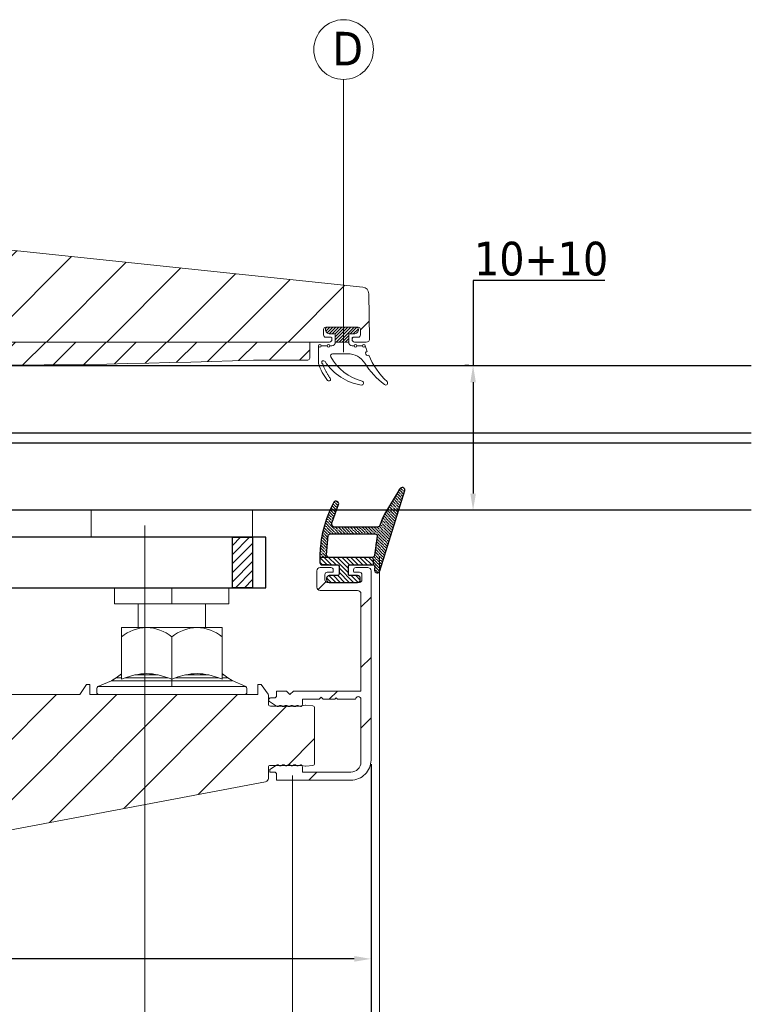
# Model space of a CAD drawing. Header units: millimetres. Extents: x 582 to 4940, y -30 to 2368.
# Tile 19 of 20: x 1468 to 1577, y 624 to 771. Entities that reach past the tile are written whole.
import ezdxf

# ---------------------------------------------------------------- set-up
doc = ezdxf.new("R2010")
doc.units = ezdxf.units.MM
doc.layers.get('0').update_dxf_attribs({"lineweight": 13})
for name, color, linetype, lineweight in [('CARTER INTERNO GRANDE 31.6', 8, 'Continuous', 9), ('DADO FLANGIATO M10', 33, 'Continuous', 9), ('GUARNIZIONI', 7, 'Continuous', 9), ('INDICATORI', 7, 'Continuous', 5), ('PENSILINA MAXI', 8, 'Continuous', 9), ('PLASTICA L GRANDE MAXI', 234, 'Continuous', 9), ('Quote', 5, 'Continuous', 9), ('SPESSORI 4 mm', 5, 'Continuous', 9), ('VITE M10X10', 183, 'Continuous', 9)]:
    doc.layers.add(name, color=color, linetype=linetype, lineweight=lineweight)
for name, color, linetype in [('DEFAULT', 7, 'Continuous'), ('PLASTICA REGISTRO TRIANGOLARE MAXI', 87, 'Continuous'), ('QUOTATURA', 1, 'Continuous'), ('VETRO', 140, 'Continuous')]:
    doc.layers.add(name, color=color, linetype=linetype)
doc.styles.get("Standard").update_dxf_attribs({"font": 'TAHOMA.TTF'})
doc.styles.add('STANDARD-Tahoma', font='TAHOMA.TTF')
doc.dimstyles.new('Annotativa millimetri', dxfattribs={"dimscale": 0, "dimtxt": 5, "dimasz": 2.5, "dimexe": 1.25, "dimexo": 0.625, "dimtad": 1, "dimtoh": 1, "dimdec": 1, "dimtxsty": 'Standard', "dimcen": 2.5, "dimclrd": 256, "dimclre": 256, "dimclrt": 7, "dimadec": 0, "dimazin": 0, "dimtfac": 1, "dimtdec": 1, "dimtmove": 0, "dimatfit": 3, "dimfxl": 1, "dimarcsym": 0})

# ---------------------------------------------------------------- blocks, each defined once
blk = doc.blocks.new('*D31')
at = {"layer": 'Defpoints', "color": 0}
for p in [(1535.32, 719.38), (1535.31, 697.86), (1535.32, 697.86)]:
    blk.add_point(p, dxfattribs=at)
at = {"layer": 'Quote', "lineweight": -2}
for p, q in [((1554.92, 731.99), (1535.31, 731.99)), ((1535.31, 731.99), (1535.31, 719.38)), ((1534.7, 719.38), (1534.06, 719.38)), ((1535.31, 716.88), (1535.31, 700.36)), ((1534.7, 697.86), (1534.06, 697.86))]:
    blk.add_line(p, q, dxfattribs=at)
at = {"layer": 'Quote'}
for points in [[(1535.73, 716.88), (1534.9, 716.88), (1535.31, 719.38)], [(1534.9, 700.36), (1535.73, 700.36), (1535.31, 697.86)]]:
    blk.add_solid(points, dxfattribs=at)
at = {"layer": 'Quote', "color": 7, "insert": (1545.43, 735.22), "char_height": 5, "attachment_point": 5}
blk.add_mtext('10+10', dxfattribs=at)
blk = doc.blocks.new('*D32')
at = {"layer": 'Defpoints', "color": 0}
for p in [(1520.14, 660.76), (1370.02, 632.17), (1520.14, 619.82)]:
    blk.add_point(p, dxfattribs=at)
at = {"layer": 'Quote', "lineweight": -2}
for p, q in [((1520.14, 660.14), (1520.14, 618.57)), ((1370.02, 631.55), (1370.02, 618.57)), ((1372.52, 619.82), (1436.57, 619.82)), ((1517.64, 619.82), (1453.6, 619.82))]:
    blk.add_line(p, q, dxfattribs=at)
at = {"layer": 'Quote'}
for points in [[(1372.52, 620.24), (1372.52, 619.41), (1370.02, 619.82)], [(1517.64, 619.41), (1517.64, 620.24), (1520.14, 619.82)]]:
    blk.add_solid(points, dxfattribs=at)
at = {"layer": 'Quote', "color": 7, "insert": (1445.08, 619.82), "char_height": 5, "attachment_point": 5}
blk.add_mtext('150,1', dxfattribs=at)
blk = doc.blocks.new('*D33')
at = {"layer": 'Defpoints', "color": 0}
for p in [(1403.02, 672.93), (1520.14, 660.76), (1403.02, 631.21)]:
    blk.add_point(p, dxfattribs=at)
at = {"layer": 'Quote', "lineweight": -2}
for p, q in [((1403.02, 672.3), (1403.02, 629.96)), ((1520.14, 660.14), (1520.14, 629.96)), ((1405.52, 631.21), (1436.45, 631.21)), ((1517.64, 631.21), (1453.48, 631.21))]:
    blk.add_line(p, q, dxfattribs=at)
at = {"layer": 'Quote'}
for points in [[(1405.52, 631.63), (1405.52, 630.79), (1403.02, 631.21)], [(1517.64, 630.79), (1517.64, 631.63), (1520.14, 631.21)]]:
    blk.add_solid(points, dxfattribs=at)
at = {"layer": 'Quote', "color": 7, "insert": (1444.97, 631.21), "char_height": 5, "attachment_point": 5}
blk.add_mtext('117,1', dxfattribs=at)

msp = doc.modelspace()

# ---------------------------------------------------------------- hatches: boundary and pattern name
h = msp.add_hatch()
h.set_pattern_fill('ANSI31', color=256, scale=2, style=0)
h.set_pattern_definition([(45, (1030.645, -5.7326), (-4.49013, 4.49013), [])])
edge = h.paths.add_edge_path()
edge.add_line((1372.02, 683.23), (1372.02, 689.42))
edge.add_line((1372.02, 708.64), (1372.02, 703.92))
edge.add_line((1381.02, 703.92), (1381.02, 710.86))
edge.add_arc((1383.02, 710.86), 2, 123.0879, 180, ccw=False)
edge.add_line((1381.93, 712.54), (1397.56, 722.72))
edge.add_arc((1397.72, 722.47), 0.3, 0, 123.0879, ccw=False)
edge.add_line((1398.02, 722.47), (1398.02, 717.87))
edge.add_line((1398.02, 717.87), (1400.02, 717.87))
edge.add_line((1400.02, 717.87), (1400.02, 722.37))
edge.add_arc((1400.52, 722.37), 0.5, 89.9999, 180, ccw=False)
edge.add_line((1400.52, 722.87), (1513.97, 722.87))
edge.add_arc((1513.97, 723.22), 0.35, 269.9999, 360)
edge.add_line((1514.32, 723.22), (1514.32, 723.47))
edge.add_arc((1514.22, 723.47), 0.1, 0, 90)
edge.add_line((1514.22, 723.57), (1513.42, 723.57))
edge.add_arc((1513.42, 723.92), 0.35, 180, 270, ccw=False)
edge.add_line((1513.07, 723.92), (1513.07, 724.72))
edge.add_arc((1513.42, 724.72), 0.35, 90, 180, ccw=False)
edge.add_line((1513.42, 725.07), (1518.22, 725.07))
edge.add_arc((1518.22, 724.72), 0.35, 0, 90, ccw=False)
edge.add_line((1518.57, 724.72), (1518.57, 723.92))
edge.add_arc((1518.22, 723.92), 0.35, 270, 360, ccw=False)
edge.add_line((1518.22, 723.57), (1517.42, 723.57))
edge.add_arc((1517.42, 723.47), 0.1, 90.0001, 179.9999)
edge.add_line((1517.32, 723.47), (1517.32, 723.22))
edge.add_arc((1517.67, 723.22), 0.35, 180, 270)
edge.add_line((1517.67, 722.87), (1519.43, 722.87))
edge.add_arc((1519.43, 723.37), 0.5, 270, 361)
edge.add_line((1519.93, 723.38), (1519.81, 730.05))
edge.add_arc((1518.81, 730.04), 1, 1, 84.3774)
edge.add_line((1518.91, 731.03), (1370.02, 746.67))
edge.add_line((1370.02, 746.67), (1370.02, 744.07))
edge.add_arc((1370.37, 744.07), 0.35, 180.0001, 269.9999)
edge.add_line((1370.37, 743.72), (1370.62, 743.72))
edge.add_arc((1370.62, 743.82), 0.1, 270, 360)
edge.add_line((1370.72, 743.82), (1370.72, 744.62))
edge.add_arc((1371.07, 744.62), 0.35, 90, 180, ccw=False)
edge.add_line((1371.07, 744.97), (1371.87, 744.97))
edge.add_arc((1371.87, 744.62), 0.35, 0, 90, ccw=False)
edge.add_line((1372.22, 744.62), (1372.22, 739.82))
edge.add_arc((1371.87, 739.82), 0.35, 270.0001, 359.9999, ccw=False)
edge.add_line((1371.87, 739.47), (1371.07, 739.47))
edge.add_arc((1371.07, 739.82), 0.35, 180.0001, 269.9999, ccw=False)
edge.add_line((1370.72, 739.82), (1370.72, 740.62))
edge.add_arc((1370.62, 740.62), 0.1, 0.0001, 89.9999)
edge.add_line((1370.62, 740.72), (1370.37, 740.72))
edge.add_arc((1370.37, 740.37), 0.35, 90.0001, 179.9999)
edge.add_line((1370.02, 740.37), (1370.02, 710.95))
edge.add_line((1370.02, 710.95), (1372.02, 708.64))
edge.add_line((1372.02, 683.23), (1370.02, 680.92))
edge.add_line((1370.02, 680.92), (1370.02, 632.17))
edge.add_line((1370.02, 632.17), (1504.47, 657.53))
edge.add_arc((1504.37, 658.03), 0.5, 280.6826, 360.0219)
edge.add_line((1504.87, 658.03), (1504.87, 659.66))
edge.add_arc((1505.17, 659.66), 0.3, 90.0543, 179.9457, ccw=False)
edge.add_line((1505.17, 659.96), (1509.67, 659.96))
edge.add_line((1509.67, 659.96), (1509.76, 659.95))
edge.add_line((1509.76, 659.95), (1510.38, 659.84))
edge.add_line((1510.38, 659.84), (1510.46, 659.84))
edge.add_line((1510.46, 659.84), (1511.47, 659.94))
edge.add_arc((1511.44, 660.24), 0.3, 275.7071, 360)
edge.add_line((1511.74, 660.24), (1511.74, 668.5))
edge.add_arc((1511.44, 668.5), 0.3, 0, 84.2929)
edge.add_line((1511.47, 668.8), (1510.46, 668.9))
edge.add_line((1510.46, 668.9), (1510.38, 668.9))
edge.add_line((1510.38, 668.9), (1509.78, 668.79))
edge.add_line((1509.78, 668.79), (1509.7, 668.78))
edge.add_line((1509.7, 668.78), (1505.17, 668.78))
edge.add_arc((1505.17, 669.08), 0.3, 180, 270, ccw=False)
edge.add_line((1504.87, 669.08), (1504.87, 670.39))
edge.add_line((1504.87, 670.39), (1504.82, 670.56))
edge.add_line((1504.82, 670.56), (1503.82, 671.97))
edge.add_line((1503.82, 671.97), (1503.32, 671.97))
edge.add_line((1503.32, 671.97), (1503.32, 670.47))
edge.add_line((1503.32, 670.47), (1478.32, 670.48))
edge.add_line((1478.32, 670.48), (1478.32, 671.97))
edge.add_line((1478.32, 671.97), (1477.82, 671.97))
edge.add_line((1477.82, 671.97), (1476.82, 670.47))
edge.add_line((1476.82, 670.47), (1429.38, 670.47))
edge.add_line((1429.38, 670.47), (1428.32, 671.97))
edge.add_line((1428.32, 671.97), (1427.82, 671.97))
edge.add_line((1427.82, 671.97), (1427.82, 670.47))
edge.add_line((1427.82, 670.47), (1400.52, 670.47))
edge.add_arc((1400.52, 670.97), 0.5, 180.0063, 270, ccw=False)
edge.add_line((1400.02, 670.97), (1400.02, 675.47))
edge.add_line((1400.02, 675.47), (1398.02, 675.47))
edge.add_line((1398.02, 675.47), (1398.02, 670.76))
edge.add_arc((1397.72, 670.76), 0.3, -124.2448, 0.0063, ccw=False)
edge.add_line((1397.56, 670.51), (1383.21, 680.28))
edge.add_arc((1386.02, 684.41), 5, 180, 235.7552, ccw=False)
edge.add_line((1381.02, 684.41), (1381.02, 689.42))
edge.add_line((1381.02, 703.92), (1372.02, 703.92))
edge.add_line((1381.02, 689.42), (1372.02, 689.42))
h = msp.add_hatch()
h.set_pattern_fill('ANSI36', color=256, scale=2.5, angle=270)
h.set_pattern_definition([(315, (1610.9074, 732.3344), (0.6076699, -0.16572815), [0.78125, -0.15625, 0, -0.15625])])
h.paths.add_polyline_path([(1521.01, 695.36), (1514.85, 695.36, -0.56328), (1514.36, 696.12), (1515.32, 698.71, 0.857618), (1514.6, 699.06, 0.121101), (1512.53, 690.86), (1513.89, 690.86), (1513.93, 690.86, -0.416772), (1513.53, 691.26), (1513.76, 694.11, -0.371645), (1514.06, 694.36), (1520.75, 694.36, -0.448746), (1521.05, 694.03), (1520.67, 691.2, -0.289669), (1520.36, 690.86), (1520.22, 690.86, -0.391867), (1520.5, 690.56), (1520.5, 689.76, -0.368646), (1520.7, 689.59), (1520.66, 688.97, 0.879618), (1521.45, 688.89), (1525.15, 700.8, 0.897369), (1524.42, 701.03), (1522.43, 697.79, 0.053193), (1521.51, 695.76, -0.350166)])
h = msp.add_hatch()
h.set_pattern_fill('ANSI31', color=256, scale=3.75, angle=270)
h.set_pattern_definition([(315, (1610.9074, 732.3344), (0.3314563, 0.3314563), [])])
h.paths.add_polyline_path([(1513.89, 690.86), (1520.2, 690.86, -0.414133), (1520.5, 690.56), (1520.5, 689.76), (1516.98, 689.76, 0.414418), (1516.78, 689.56), (1516.78, 688.36, 0.414214), (1516.98, 688.16), (1518.13, 688.16, -0.414214), (1518.53, 687.76), (1518.53, 687.56, -0.414214), (1518.13, 687.16), (1513.93, 687.16, -0.414214), (1513.53, 687.56), (1513.53, 687.76, -0.414214), (1513.93, 688.16), (1515.18, 688.16, 0.414214), (1515.38, 688.36), (1515.38, 689.56, 0.414146), (1515.18, 689.76), (1512.83, 689.76, -0.414217), (1512.53, 690.06), (1512.53, 690.86)])
h = msp.add_hatch()
h.set_pattern_fill('ANSI31', color=256, scale=2, style=0)
edge = h.paths.add_edge_path()
edge.add_line((1513.01, 669.79), (1514.76, 669.79))
edge.add_line((1514.76, 669.79), (1514.96, 669.99))
edge.add_line((1514.96, 669.99), (1515.16, 669.79))
edge.add_line((1515.16, 669.79), (1517.84, 669.79))
edge.add_arc((1518.24, 669.79), 0.4, 0, 180, ccw=False)
edge.add_line((1518.64, 669.79), (1518.64, 660.46))
edge.add_arc((1517.14, 660.46), 1.5, 270, 360, ccw=False)
edge.add_line((1517.14, 658.96), (1509.93, 658.96))
edge.add_line((1509.93, 658.96), (1509.93, 659.75))
edge.add_arc((1509.63, 659.75), 0.3, 360, 450)
edge.add_line((1509.63, 660.05), (1509.42, 659.96))
edge.add_arc((1509.21, 660.17), 0.3, 225, 315, ccw=False)
edge.add_arc((1508.78, 659.75), 0.3, 45, 135)
edge.add_arc((1508.36, 660.17), 0.3, 225, 315, ccw=False)
edge.add_arc((1507.94, 659.75), 0.3, 45, 135)
edge.add_arc((1507.51, 660.17), 0.3, 225, 315, ccw=False)
edge.add_arc((1507.09, 659.75), 0.3, 45, 135)
edge.add_arc((1506.66, 660.17), 0.3, 225, 315, ccw=False)
edge.add_arc((1506.24, 659.75), 0.3, 45, 123.2359)
edge.add_line((1506.07, 660), (1505.09, 659.35))
edge.add_line((1505.09, 659.35), (1505.09, 658.96))
edge.add_line((1505.09, 658.96), (1505.79, 658.96))
edge.add_arc((1505.79, 658.66), 0.3, 0, 90, ccw=False)
edge.add_line((1506.09, 658.66), (1506.09, 657.76))
edge.add_line((1506.09, 657.76), (1517.14, 657.76))
edge.add_arc((1517.14, 660.76), 3, 270, 360)
edge.add_line((1520.14, 660.76), (1520.14, 688.86))
edge.add_arc((1519.64, 688.86), 0.5, 0, 90)
edge.add_line((1519.64, 689.36), (1517.88, 689.36))
edge.add_arc((1517.88, 689.01), 0.35, 90, 180)
edge.add_line((1517.53, 689.01), (1517.53, 688.76))
edge.add_arc((1517.63, 688.76), 0.1, 180.0001, 269.9999)
edge.add_line((1517.63, 688.66), (1518.43, 688.66))
edge.add_arc((1518.43, 688.31), 0.35, 0.0001, 89.9999, ccw=False)
edge.add_line((1518.78, 688.31), (1518.78, 687.51))
edge.add_arc((1518.43, 687.51), 0.35, 270, 360, ccw=False)
edge.add_line((1518.43, 687.16), (1513.63, 687.16))
edge.add_arc((1513.63, 687.51), 0.35, 180, 270, ccw=False)
edge.add_line((1513.28, 687.51), (1513.28, 688.31))
edge.add_arc((1513.63, 688.31), 0.35, 90, 180, ccw=False)
edge.add_line((1513.63, 688.66), (1514.43, 688.66))
edge.add_arc((1514.43, 688.76), 0.1, 270, 360)
edge.add_line((1514.53, 688.76), (1514.53, 689.01))
edge.add_arc((1514.18, 689.01), 0.35, 0.0001, 89.9999)
edge.add_line((1514.18, 689.36), (1512.58, 689.36))
edge.add_arc((1512.58, 688.86), 0.5, 90, 180)
edge.add_line((1512.08, 688.86), (1512.08, 686.46))
edge.add_arc((1512.58, 686.46), 0.5, 180, 270)
edge.add_line((1512.58, 685.96), (1518.14, 685.96))
edge.add_arc((1518.14, 685.46), 0.5, 0, 90, ccw=False)
edge.add_line((1518.64, 685.46), (1518.64, 670.99))
edge.add_line((1518.64, 670.99), (1508.59, 670.99))
edge.add_line((1508.59, 670.99), (1508.09, 670.49))
edge.add_line((1508.09, 670.49), (1507.59, 670.99))
edge.add_line((1507.59, 670.99), (1506.09, 670.99))
edge.add_line((1506.09, 670.99), (1506.09, 670.29))
edge.add_arc((1505.79, 670.29), 0.3, 270, 359.9963, ccw=False)
edge.add_line((1505.79, 669.99), (1505.19, 669.99))
edge.add_arc((1505.19, 669.69), 0.3, 90, 236.7641)
edge.add_line((1505.02, 669.43), (1506.07, 668.75))
edge.add_arc((1506.24, 669), 0.3, 236.7641, 315)
edge.add_arc((1506.66, 668.57), 0.3, 45, 135, ccw=False)
edge.add_arc((1507.09, 669), 0.3, 225, 315)
edge.add_arc((1507.51, 668.57), 0.3, 45, 135, ccw=False)
edge.add_arc((1507.94, 669), 0.3, 225, 315)
edge.add_arc((1508.36, 668.57), 0.3, 45, 135, ccw=False)
edge.add_arc((1508.78, 669), 0.3, 225, 315)
edge.add_arc((1509.21, 668.57), 0.3, 45, 135, ccw=False)
edge.add_line((1509.42, 668.79), (1509.63, 668.7))
edge.add_arc((1509.63, 669), 0.3, 270, 360)
edge.add_line((1509.93, 669), (1509.93, 669.79))
edge.add_line((1509.93, 669.79), (1512.41, 669.79))
edge.add_line((1512.41, 669.79), (1512.71, 670.09))
edge.add_line((1512.71, 670.09), (1513.01, 669.79))
at = {"layer": 'GUARNIZIONI'}
h = msp.add_hatch(dxfattribs=at)
h.set_pattern_fill('ANSI31', color=256, scale=0.1, angle=270, style=0, pattern_type=2)
h.set_pattern_definition([(225, (1635.68208, 770.4053), (0.2245064, -0.2245064), [])])
h.paths.add_polyline_path([(1514.82, 722.87), (1516.82, 722.87), (1516.82, 724.07), (1517.57, 724.07), (1517.58, 724.07), (1517.6, 724.07), (1517.61, 724.08), (1517.63, 724.08), (1517.65, 724.08), (1517.66, 724.08), (1517.68, 724.08), (1517.69, 724.09), (1517.71, 724.09), (1517.73, 724.09), (1517.74, 724.1), (1517.76, 724.1), (1517.78, 724.11), (1517.79, 724.11), (1517.81, 724.12), (1517.82, 724.12), (1517.84, 724.13), (1517.86, 724.14), (1517.87, 724.14), (1517.89, 724.15), (1517.9, 724.16), (1517.92, 724.17), (1517.94, 724.18), (1517.95, 724.19), (1517.97, 724.2), (1517.98, 724.21), (1517.99, 724.22), (1518.01, 724.23), (1518.02, 724.24), (1518.04, 724.25), (1518.05, 724.27), (1518.06, 724.28), (1518.07, 724.29), (1518.09, 724.3), (1518.1, 724.32), (1518.11, 724.33), (1518.12, 724.35), (1518.13, 724.36), (1518.14, 724.38), (1518.15, 724.39), (1518.16, 724.41), (1518.17, 724.42), (1518.18, 724.44), (1518.19, 724.45), (1518.2, 724.47), (1518.2, 724.48), (1518.21, 724.5), (1518.22, 724.52), (1518.22, 724.53), (1518.23, 724.55), (1518.24, 724.56), (1518.24, 724.58), (1518.24, 724.6), (1518.25, 724.61), (1518.25, 724.63), (1518.26, 724.65), (1518.26, 724.66), (1518.26, 724.68), (1518.26, 724.69), (1518.26, 724.71), (1518.27, 724.73), (1518.27, 724.74), (1518.27, 724.76), (1518.27, 724.77), (1518.27, 724.78), (1518.27, 724.79), (1518.27, 724.79), (1518.27, 724.8), (1518.27, 724.81), (1518.26, 724.81), (1518.26, 724.82), (1518.26, 724.83), (1518.26, 724.84), (1518.26, 724.84), (1518.26, 724.85), (1518.26, 724.86), (1518.25, 724.86), (1518.25, 724.87), (1518.25, 724.88), (1518.25, 724.88), (1518.24, 724.89), (1518.24, 724.9), (1518.24, 724.9), (1518.23, 724.91), (1518.23, 724.92), (1518.23, 724.92), (1518.22, 724.93), (1518.22, 724.94), (1518.21, 724.94), (1518.21, 724.95), (1518.2, 724.96), (1518.2, 724.96), (1518.2, 724.97), (1518.19, 724.97), (1518.18, 724.98), (1518.18, 724.99), (1518.17, 724.99), (1518.17, 725), (1518.16, 725), (1518.16, 725.01), (1518.15, 725.01), (1518.14, 725.02), (1518.14, 725.02), (1518.13, 725.02), (1518.12, 725.03), (1518.12, 725.03), (1518.11, 725.04), (1518.1, 725.04), (1518.1, 725.04), (1518.09, 725.05), (1518.08, 725.05), (1518.08, 725.05), (1518.07, 725.06), (1518.06, 725.06), (1518.06, 725.06), (1518.05, 725.06), (1518.04, 725.06), (1518.04, 725.07), (1518.03, 725.07), (1518.02, 725.07), (1518.01, 725.07), (1518.01, 725.07), (1518, 725.07), (1517.99, 725.07), (1517.99, 725.07), (1517.98, 725.07), (1517.97, 725.07), (1517.97, 725.07), (1513.67, 725.07), (1513.66, 725.07), (1513.65, 725.07), (1513.65, 725.07), (1513.64, 725.07), (1513.63, 725.07), (1513.63, 725.07), (1513.62, 725.07), (1513.61, 725.07), (1513.61, 725.07), (1513.6, 725.07), (1513.59, 725.06), (1513.58, 725.06), (1513.58, 725.06), (1513.57, 725.06), (1513.56, 725.06), (1513.56, 725.05), (1513.55, 725.05), (1513.54, 725.05), (1513.54, 725.04), (1513.53, 725.04), (1513.52, 725.04), (1513.52, 725.03), (1513.51, 725.03), (1513.5, 725.02), (1513.5, 725.02), (1513.49, 725.02), (1513.48, 725.01), (1513.48, 725.01), (1513.47, 725), (1513.47, 725), (1513.46, 724.99), (1513.45, 724.99), (1513.45, 724.98), (1513.44, 724.97), (1513.44, 724.97), (1513.43, 724.96), (1513.43, 724.96), (1513.42, 724.95), (1513.42, 724.94), (1513.42, 724.94), (1513.41, 724.93), (1513.41, 724.92), (1513.4, 724.92), (1513.4, 724.91), (1513.4, 724.9), (1513.39, 724.9), (1513.39, 724.89), (1513.39, 724.88), (1513.39, 724.88), (1513.38, 724.87), (1513.38, 724.86), (1513.38, 724.86), (1513.38, 724.85), (1513.38, 724.84), (1513.37, 724.84), (1513.37, 724.83), (1513.37, 724.82), (1513.37, 724.81), (1513.37, 724.81), (1513.37, 724.8), (1513.37, 724.79), (1513.37, 724.79), (1513.37, 724.78), (1513.37, 724.77), (1513.37, 724.76), (1513.37, 724.74), (1513.37, 724.73), (1513.37, 724.71), (1513.37, 724.69), (1513.37, 724.68), (1513.38, 724.66), (1513.38, 724.65), (1513.38, 724.63), (1513.39, 724.61), (1513.39, 724.6), (1513.39, 724.58), (1513.4, 724.56), (1513.4, 724.55), (1513.41, 724.53), (1513.42, 724.52), (1513.42, 724.5), (1513.43, 724.48), (1513.44, 724.47), (1513.45, 724.45), (1513.45, 724.44), (1513.46, 724.42), (1513.47, 724.41), (1513.48, 724.39), (1513.49, 724.38), (1513.5, 724.36), (1513.51, 724.35), (1513.52, 724.33), (1513.54, 724.32), (1513.55, 724.3), (1513.56, 724.29), (1513.57, 724.28), (1513.59, 724.27), (1513.6, 724.25), (1513.61, 724.24), (1513.63, 724.23), (1513.64, 724.22), (1513.65, 724.21), (1513.67, 724.2), (1513.68, 724.19), (1513.7, 724.18), (1513.71, 724.17), (1513.73, 724.16), (1513.75, 724.15), (1513.76, 724.14), (1513.78, 724.14), (1513.79, 724.13), (1513.81, 724.12), (1513.83, 724.12), (1513.84, 724.11), (1513.86, 724.11), (1513.87, 724.1), (1513.89, 724.1), (1513.91, 724.09), (1513.92, 724.09), (1513.94, 724.09), (1513.96, 724.08), (1513.97, 724.08), (1513.99, 724.08), (1514, 724.08), (1514.02, 724.08), (1514.04, 724.07), (1514.05, 724.07), (1514.07, 724.07), (1514.82, 724.07)], flags=0)
at = {"layer": 'PLASTICA L GRANDE MAXI'}
h = msp.add_hatch(dxfattribs=at)
h.set_pattern_fill('ANSI31', color=256, style=0)
h.set_pattern_definition([(45, (985.4972, 627.2436), (-2.245064, 2.245064), [])])
edge = h.paths.add_edge_path()
edge.add_arc((1455.92, 2077.14), 1357.76, 267.76718, 271.97323)
edge.add_line((1502.67, 720.18), (1510.72, 720.18))
edge.add_line((1510.72, 720.18), (1510.72, 720.18))
edge.add_arc((1510.72, 720.48), 0.3, 270, 360)
edge.add_line((1511.02, 720.48), (1511.02, 720.48))
edge.add_line((1511.02, 720.48), (1511.02, 722.87))
edge.add_line((1511.02, 722.87), (1401.02, 722.87))
edge.add_arc((1401.02, 721.87), 1, 90, 180)
edge.add_line((1400.02, 721.87), (1400.02, 720.53))
edge.add_line((1400.02, 720.53), (1400.02, 717.37))
edge.add_line((1400.02, 717.37), (1397.52, 717.37))
edge.add_line((1397.52, 717.37), (1397.52, 718.37))
edge.add_line((1397.52, 718.37), (1394.02, 717.37))
edge.add_line((1394.02, 717.37), (1394.02, 714.87))
edge.add_line((1394.02, 714.87), (1400.02, 714.87))
edge.add_line((1400.02, 714.87), (1400.02, 678.47))
edge.add_line((1400.02, 678.47), (1394.02, 678.47))
edge.add_line((1394.02, 678.47), (1394.02, 675.97))
edge.add_line((1394.02, 675.97), (1397.52, 674.97))
edge.add_line((1397.52, 674.97), (1397.52, 675.97))
edge.add_line((1397.52, 675.97), (1400.02, 675.97))
edge.add_line((1400.02, 675.97), (1400.02, 672.93))
edge.add_line((1400.02, 672.93), (1403.02, 672.93))
edge.add_line((1403.02, 672.93), (1403.02, 720.4))
at = {"layer": 'PLASTICA REGISTRO TRIANGOLARE MAXI'}
h = msp.add_hatch(dxfattribs=at)
h.set_pattern_fill('ANSI31', color=256, scale=0.3, style=0)
h.paths.add_polyline_path([(1502.52, 693.86), (1502.52, 686.36), (1499.52, 686.36), (1499.52, 693.86)])

# ---------------------------------------------------------------- linework, layer by layer
for p, q in [((1516.06, 761.88), (1516.06, 721.36)), ((1486.51, 607.94), (1486.51, 695.6)), ((1521.4, 607.94), (1521.4, 690.91)), ((1508.45, 607.94), (1508.45, 658.44))]:
    msp.add_line(p, q)
at = {"layer": 'CARTER INTERNO GRANDE 31.6'}
msp.add_lwpolyline([(1513.01, 669.79), (1514.76, 669.79), (1514.96, 669.99), (1515.16, 669.79), (1517.84, 669.79, -1), (1518.64, 669.79), (1518.64, 660.46, -0.414213), (1517.14, 658.96), (1509.93, 658.96), (1509.93, 659.75, 0.414214), (1509.63, 660.05), (1509.42, 659.96, -0.414213), (1509, 659.96, 0.414213), (1508.57, 659.96, -0.414214), (1508.15, 659.96, 0.414213), (1507.72, 659.96, -0.414213), (1507.3, 659.96, 0.414213), (1506.87, 659.96, -0.414213), (1506.45, 659.96, 0.355278), (1506.07, 660), (1505.09, 659.35), (1505.09, 658.96), (1505.79, 658.96, -0.414214), (1506.09, 658.66), (1506.09, 657.76), (1517.14, 657.76, 0.414214), (1520.14, 660.76), (1520.14, 688.86, 0.414214), (1519.64, 689.36), (1517.88, 689.36, 0.414213), (1517.53, 689.01), (1517.53, 688.76, 0.414213), (1517.63, 688.66), (1518.43, 688.66, -0.414213), (1518.78, 688.31), (1518.78, 687.51, -0.414213), (1518.43, 687.16), (1513.63, 687.16, -0.414213), (1513.28, 687.51), (1513.28, 688.31, -0.414213), (1513.63, 688.66), (1514.43, 688.66, 0.414213), (1514.53, 688.76), (1514.53, 689.01, 0.414213), (1514.18, 689.36), (1512.58, 689.36, 0.414214), (1512.08, 688.86), (1512.08, 686.46, 0.414213), (1512.58, 685.96), (1518.14, 685.96, -0.414214), (1518.64, 685.46), (1518.64, 670.99), (1508.59, 670.99), (1508.09, 670.49), (1507.59, 670.99), (1506.09, 670.99), (1506.09, 670.29, -0.414195), (1505.79, 669.99), (1505.19, 669.99, 0.745133), (1505.02, 669.43), (1506.07, 668.75, 0.355278), (1506.45, 668.79, -0.414213), (1506.87, 668.79, 0.414213), (1507.3, 668.79, -0.414214), (1507.72, 668.79, 0.414213), (1508.15, 668.79, -0.414214), (1508.57, 668.79, 0.414213), (1509, 668.79, -0.414213), (1509.42, 668.79), (1509.63, 668.7, 0.414214), (1509.93, 669), (1509.93, 669.79), (1512.41, 669.79), (1512.71, 670.09)], format="xyb", close=True, dxfattribs=at)
at = {"layer": 'DADO FLANGIATO M10'}
for p, q in [((1483.02, 679.09), (1483.02, 680.47)), ((1486.77, 680.47), (1483.03, 680.47)), ((1494.27, 680.47), (1486.77, 680.47)), ((1498.02, 680.47), (1494.27, 680.47)), ((1498.02, 680.47), (1498.02, 679.09)), ((1483.02, 679.09), (1483.02, 672.76)), ((1490.52, 679.09), (1490.52, 672.76)), ((1498.02, 672.76), (1498.02, 679.09)), ((1482.24, 672.97), (1482.84, 673.4)), ((1482.24, 672.97), (1482.85, 673.4)), ((1482.84, 673.4), (1483.02, 673.58)), ((1482.85, 673.4), (1483.02, 673.58)), ((1485.04, 673.4), (1483.57, 672.97)), ((1485.04, 673.4), (1488.51, 673.4)), ((1489.98, 672.97), (1488.51, 673.4)), ((1492.54, 673.4), (1496.02, 673.4)), ((1497.49, 672.97), (1496.02, 673.4)), ((1498.02, 673.6), (1498.27, 673.42)), ((1498.27, 673.41), (1498.85, 672.99)), ((1479.52, 671.67), (1481.56, 672.54)), ((1490.52, 671.67), (1479.52, 671.67)), ((1481.56, 672.54), (1481.31, 672.43)), ((1481.56, 672.54), (1482.24, 672.97)), ((1481.56, 672.54), (1481.9, 672.76)), ((1481.56, 672.54), (1490.54, 672.54)), ((1482.24, 672.97), (1482.24, 672.97)), ((1483.57, 672.97), (1489.98, 672.97)), ((1499.49, 672.54), (1490.51, 672.54)), ((1490.52, 672.76), (1490.54, 672.54)), ((1490.54, 672.54), (1490.52, 671.67)), ((1501.53, 671.67), (1490.52, 671.67)), ((1491.07, 672.97), (1497.49, 672.97)), ((1498.86, 672.98), (1499.5, 672.56)), ((1499.51, 672.55), (1501.53, 671.67)), ((1479.37, 670.8), (1479.37, 671.39)), ((1501.37, 670.47), (1479.68, 670.47)), ((1501.67, 670.8), (1501.67, 671.39))]:
    msp.add_line(p, q, dxfattribs=at)
for centre, radius, start, end in [((1487.13, 673.75, -407.66), 6.73, 93.0441, 127.5911), ((1486.42, 673.75, -407.66), 6.73, 52.4086, 86.9563), ((1494.63, 673.75, -407.66), 6.73, 93.0437, 127.5914), ((1493.92, 673.75, -407.66), 6.73, 52.4089, 86.9559), ((1482.85, 673.39, -407.66), 0.0105, 82.1327, 105.3181), ((1482.99, 681.8, -407.66), 8.4, 269.0286, 270.2316), ((1486.78, 665.57, -407.66), 8.02, 77.5111, 102.509), ((1494.74, 663.24, -407.66), 10.4, 102.2261, 110.6875), ((1494.28, 665.59, -407.66), 8, 77.4408, 102.5394), ((1498.06, 681.8, -407.66), 8.4, 269.7684, 270.9714), ((1479.71, 671.4, -407.66), 0.338, 124.8105, 180.7343), ((1482.84, 733.6, -407.66), 60.63, 269.4346, 270.1755), ((1488.39, 659.93, -407.66), 13.9, 110.2739, 112.6915), ((1485.13, 659.87, -407.66), 13.97, 67.2787, 69.6718), ((1494.37, 663.78, -407.66), 9.76, 109.7839, 113.2007), ((1494.25, 663.99, -407.66), 9.55, 66.6909, 70.16), ((1498.21, 733.6, -407.66), 60.63, 269.8245, 270.5654), ((1501.34, 671.4, -407.66), 0.338, 359.2638, 55.189), ((1479.69, 670.79, -407.66), 0.318, 177.7136, 267.5147), ((1501.36, 670.79, -407.66), 0.318, 272.4859, 2.2886)]:
    msp.add_arc(centre, radius, start, end, dxfattribs=at)
at = {"layer": 'DEFAULT', "color": 0, "elevation": -407.66}
msp.add_lwpolyline([(1520.5, 689.76, -0.368646), (1520.7, 689.59), (1520.66, 688.97, 0.879618), (1521.45, 688.89), (1525.15, 700.8, 0.897369), (1524.42, 701.03), (1522.43, 697.79, 0.053193), (1521.51, 695.76, -0.351048), (1521.01, 695.36), (1514.82, 695.36, -0.544748), (1514.36, 696.12), (1515.32, 698.71, 0.857618), (1514.6, 699.06, 0.121101), (1512.53, 690.86)], format="xyb", dxfattribs=at)
msp.add_lwpolyline([(1513.8, 689.76), (1512.83, 689.76)], dxfattribs=at)
at = {"layer": 'GUARNIZIONI', "linetype": 'Continuous', "elevation": -407.66}
msp.add_lwpolyline([(1513.37, 724.77, 0.414214), (1514.07, 724.07), (1514.07, 724.07), (1514.82, 724.07), (1514.82, 722.87), (1516.82, 722.87), (1516.82, 724.07), (1517.57, 724.07), (1517.57, 724.07, 0.414214), (1518.27, 724.77, 0.414213), (1517.97, 725.07), (1513.67, 725.07, 0.414214), (1513.37, 724.77)], format="xyb", dxfattribs=at)
at = {"layer": 'GUARNIZIONI', "elevation": -407.66}
for points in [[(1513.67, 725.07), (1517.97, 725.07)], [(1513.62, 722.32), (1512.72, 722.32)], [(1518.88, 722.32), (1518.02, 722.32)]]:
    msp.add_lwpolyline(points, dxfattribs=at)
for points in [[(1517.62, 722.32), (1517.32, 722.32, -0.414214), (1516.82, 722.82), (1516.82, 722.87), (1514.82, 722.87), (1514.82, 722.82, -0.414214), (1514.32, 722.32), (1514.02, 722.32)], [(1519.27, 722.37, 0.019793), (1519.57, 721.47, 1.249428), (1519.79, 720.93, 0.100892), (1522.52, 716.99, -0.948964), (1522.13, 716.54, -0.086545), (1519.21, 719.73, 0.25605), (1516.68, 721.12), (1516.68, 721.12), (1514.42, 721.12, 0.570725), (1514.15, 720.67, 0.207461), (1518.81, 717.07, -0.957196), (1518.69, 716.48, -0.209102), (1513.3, 719.96, 0.251604), (1513.1, 720.07), (1512.92, 720.07, 0.40996), (1512.82, 719.97), (1512.82, 719.97), (1512.82, 719.77), (1512.82, 719.77, 0.255513), (1512.86, 719.69, -0.161143), (1512.96, 719.57), (1513, 719.47), (1513.04, 719.36), (1513.08, 719.26), (1513.13, 719.15), (1513.17, 719.05), (1513.21, 718.95), (1513.26, 718.85), (1513.31, 718.75), (1513.35, 718.65), (1513.4, 718.55), (1513.45, 718.46), (1513.5, 718.37), (1513.55, 718.28), (1513.6, 718.19), (1513.65, 718.1), (1513.7, 718.02), (1513.76, 717.94), (1513.81, 717.85), (1513.86, 717.78), (1513.92, 717.7), (1513.97, 717.62), (1514.03, 717.55), (1514.08, 717.48, -0.995684), (1513.69, 717.17, -0.095029), (1512.33, 719.68, -0.076834), (1512.32, 719.77), (1512.32, 722.32)]]:
    msp.add_lwpolyline(points, format="xyb", dxfattribs=at)
at = {"layer": 'GUARNIZIONI'}
for centre in [(1512.52, 722.32, -407.66), (1513.82, 722.32, -407.66), (1517.82, 722.32, -407.66), (1519.08, 722.32, -407.66)]:
    msp.add_circle(centre, 0.2, dxfattribs=at)
at = {"layer": 'INDICATORI', "color": 0}
msp.add_circle((1516.06, 766.32), 4.44, dxfattribs=at)
at = {"layer": 'PENSILINA MAXI'}
for points in [[(1400.52, 722.87), (1513.97, 722.87, 0.414214), (1514.32, 723.22), (1514.32, 723.47, 0.414213), (1514.22, 723.57), (1513.42, 723.57, -0.414213), (1513.07, 723.92), (1513.07, 724.72, -0.414213), (1513.42, 725.07), (1518.22, 725.07, -0.414213), (1518.57, 724.72), (1518.57, 723.92, -0.414213), (1518.22, 723.57), (1517.42, 723.57, 0.414213), (1517.32, 723.47), (1517.32, 723.22, 0.414213), (1517.67, 722.87), (1519.43, 722.87, 0.419335), (1519.93, 723.38), (1519.81, 730.05, 0.38075), (1518.91, 731.03), (1370.02, 746.67)], [(1400.52, 722.87), (1513.97, 722.87, 0.414214), (1514.32, 723.22), (1514.32, 723.47, 0.414213), (1514.22, 723.57), (1513.42, 723.57, -0.414213), (1513.07, 723.92), (1513.07, 724.72, -0.414213), (1513.42, 725.07), (1518.22, 725.07, -0.414213), (1518.57, 724.72), (1518.57, 723.92, -0.414213), (1518.22, 723.57), (1517.42, 723.57, 0.414213), (1517.32, 723.47), (1517.32, 723.22, 0.414213), (1517.67, 722.87), (1519.43, 722.87, 0.419335), (1519.93, 723.38), (1519.81, 730.05, 0.38075), (1518.91, 731.03), (1370.02, 746.67)], [(1370.02, 632.17), (1504.47, 657.53, 0.360709), (1504.87, 658.03), (1504.87, 659.66, -0.413659), (1505.17, 659.96), (1509.67, 659.96), (1509.76, 659.95), (1510.38, 659.84), (1510.46, 659.84), (1511.47, 659.94, 0.385331), (1511.74, 660.24), (1511.74, 668.5, 0.385331), (1511.47, 668.8), (1510.46, 668.9), (1510.38, 668.9), (1509.78, 668.79), (1509.7, 668.78), (1505.17, 668.78, -0.414214), (1504.87, 669.08), (1504.87, 670.39), (1504.82, 670.56), (1503.82, 671.97), (1503.32, 671.97), (1503.32, 670.47), (1478.32, 670.48), (1478.32, 671.97), (1477.82, 671.97), (1476.82, 670.47), (1429.38, 670.47)], [(1370.02, 632.17), (1504.47, 657.53, 0.360709), (1504.87, 658.03), (1504.87, 659.66, -0.413659), (1505.17, 659.96), (1509.67, 659.96), (1509.76, 659.95), (1510.38, 659.84), (1510.46, 659.84), (1511.47, 659.94, 0.385331), (1511.74, 660.24), (1511.74, 668.5, 0.385331), (1511.47, 668.8), (1510.46, 668.9), (1510.38, 668.9), (1509.78, 668.79), (1509.7, 668.78), (1505.17, 668.78, -0.414214), (1504.87, 669.08), (1504.87, 670.39), (1504.82, 670.56), (1503.82, 671.97), (1503.32, 671.97), (1503.32, 670.47), (1478.32, 670.48), (1478.32, 671.97), (1477.82, 671.97), (1476.82, 670.47), (1429.38, 670.47)]]:
    msp.add_lwpolyline(points, format="xyb", dxfattribs=at)
at = {"layer": 'PLASTICA L GRANDE MAXI', "elevation": -407.66}
msp.add_lwpolyline([(1403.02, 720.4, 0.018354), (1502.67, 720.18), (1510.72, 720.18), (1510.72, 720.18, 0.414214), (1511.02, 720.48), (1511.02, 720.48), (1511.02, 722.87), (1401.02, 722.87, 0.414214)], format="xyb", dxfattribs=at)
at = {"layer": 'PLASTICA REGISTRO TRIANGOLARE MAXI'}
msp.add_lwpolyline([(1423.52, 686.36), (1504.52, 686.36), (1504.52, 693.86), (1403.02, 693.86), (1403.02, 686.36), (1406.52, 686.36)], dxfattribs=at)
msp.add_lwpolyline([(1502.52, 693.86), (1502.52, 686.36), (1499.52, 686.36), (1499.52, 693.86)], close=True, dxfattribs=at)
at = {"layer": 'QUOTATURA', "color": 0, "elevation": -407.66}
msp.add_lwpolyline([(1513.92, 690.86, -0.410685), (1513.53, 691.26), (1513.76, 694.11, -0.371645), (1514.06, 694.36), (1514.06, 694.36), (1520.75, 694.36, -0.458102), (1521.04, 694.02), (1520.67, 691.2, -0.289669), (1520.36, 690.86), (1513.89, 690.86), (1512.53, 690.86), (1512.53, 690.06), (1512.53, 690.06, 0.413641), (1512.83, 689.76), (1515.18, 689.76, -0.414213), (1515.38, 689.56), (1515.38, 688.36, -0.414214), (1515.18, 688.16), (1513.93, 688.16, 0.414214), (1513.53, 687.76), (1513.53, 687.56, 0.414214), (1513.93, 687.16), (1513.93, 687.16), (1518.13, 687.16, 0.414213), (1518.53, 687.56), (1518.53, 687.56), (1518.53, 687.76), (1518.53, 687.76, 0.414213), (1518.13, 688.16), (1516.98, 688.16), (1516.98, 688.16, -0.414214), (1516.78, 688.36), (1516.78, 689.56, -0.414213), (1516.98, 689.76), (1520.5, 689.76), (1520.5, 690.56, 0.414134), (1520.2, 690.86)], format="xyb", dxfattribs=at)
at = {"layer": 'SPESSORI 4 mm', "elevation": -407.66}
msp.add_lwpolyline([(1478.52, 693.86), (1478.52, 697.86), (1502.52, 697.86), (1502.52, 693.86)], close=True, dxfattribs=at)
at = {"layer": 'VETRO'}
for p, q in [((1403.02, 709.36), (1576.68, 709.36)), ((1403.02, 707.87), (1576.68, 707.87))]:
    msp.add_line(p, q, dxfattribs=at)
at = {"layer": 'VETRO', "elevation": -407.66}
msp.add_lwpolyline([(1576.68, 697.86), (1404.02, 697.86), (1403.02, 698.86), (1403.02, 718.38), (1404.02, 719.38), (1576.68, 719.38)], dxfattribs=at)
at = {"layer": 'VITE M10X10'}
for p, q in [((1482.02, 683.96), (1482.02, 686.36)), ((1490.52, 683.96), (1490.52, 686.36)), ((1499.02, 683.96), (1499.02, 686.36)), ((1490.52, 683.96), (1482.02, 683.96)), ((1485.52, 680.47), (1485.52, 683.96)), ((1499.02, 683.96), (1490.52, 683.96)), ((1495.52, 680.47), (1495.52, 683.96))]:
    msp.add_line(p, q, dxfattribs=at)

# ---------------------------------------------------------------- texts
at = {"layer": 'INDICATORI', "color": 0, "insert": (1514.4, 768.96), "char_height": 5, "width": 4.1965, "attachment_point": 1, "style": 'STANDARD-Tahoma'}
msp.add_mtext('D', dxfattribs=at)

# ---------------------------------------------------------------- dimensions: what is measured, and where the dimension line sits
at = {"layer": 'Quote'}
dim = msp.add_linear_dim(base=(1535.31, 697.86, -407.66), p1=(1535.32, 719.38, -407.66), p2=(1535.32, 697.86, -407.66), angle=270, text='10+10', dimstyle='Annotativa millimetri', override={"dimscale": 1, "dimlfac": 1, "dimtxsty": 'Standard', "dimsah": 1, "dimtolj": 0}, dxfattribs=at)
dim.commit()
dim.dimension.update_dxf_attribs({"geometry": '*D31', "text_midpoint": (1545.43, 731.99, -407.66), "dimtype": 160})
dim = msp.add_linear_dim(base=(1403.02, 631.21), p1=(1520.14, 660.76), p2=(1403.02, 672.93, -407.66), dimstyle='Annotativa millimetri', override={"dimscale": 1, "dimtad": 0, "dimlfac": 1, "dimtxsty": 'Standard', "dimsah": 1, "dimtolj": 0}, dxfattribs=at)
dim.commit()
dim.dimension.update_dxf_attribs({"geometry": '*D33', "text_midpoint": (1444.97, 631.21), "dimtype": 160})
dim = msp.add_linear_dim(base=(1520.14, 619.82), p1=(1370.02, 632.17), p2=(1520.14, 660.76), dimstyle='Annotativa millimetri', override={"dimscale": 1, "dimtad": 0, "dimlfac": 1, "dimtxsty": 'Standard', "dimsah": 1, "dimtolj": 0}, dxfattribs=at)
dim.commit()
dim.dimension.update_dxf_attribs({"geometry": '*D32', "text_midpoint": (1445.08, 619.82)})

doc.saveas('drawing.dxf')
